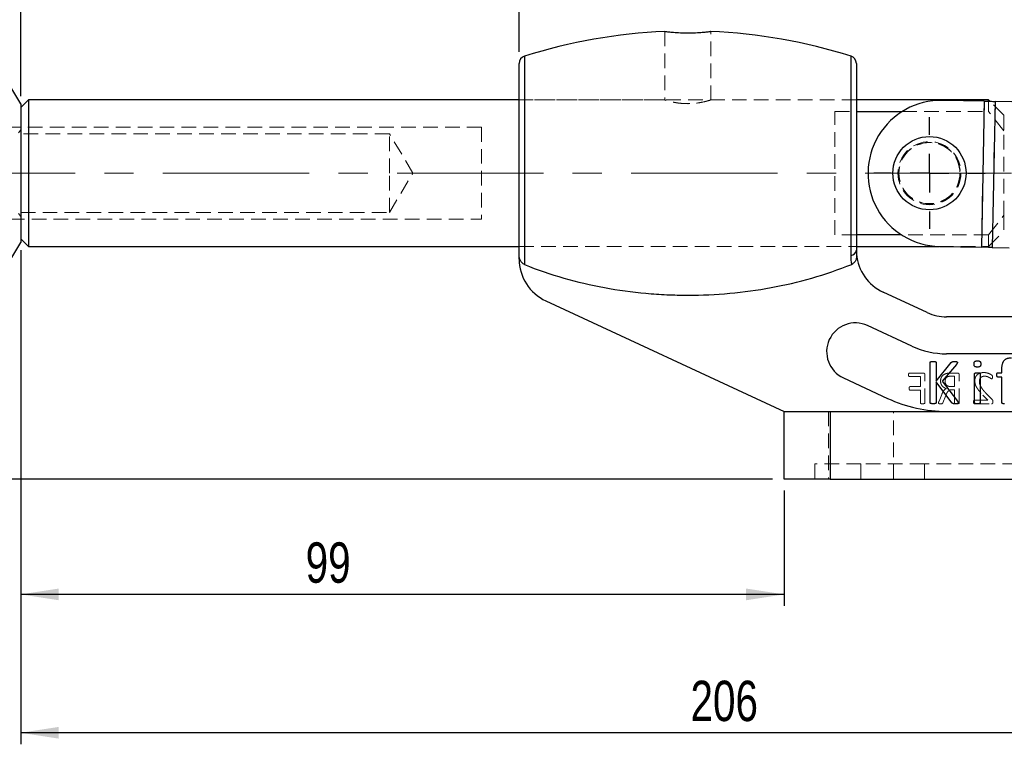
# Model space of a CAD drawing. Header units: millimetres. Extents: x 37 to 402, y 8 to 280.
# Tile 21 of 39: x 86 to 171, y 174 to 237. Entities that reach past the tile are written whole.
import ezdxf

# ---------------------------------------------------------------- set-up
doc = ezdxf.new("R2010")
doc.units = ezdxf.units.MM
doc.linetypes.add('CENTERX2', pattern=[20.32, 12.7, -2.54, 2.54, -2.54])
doc.linetypes.add('HIDDEN', pattern=[1.905, 1.27, -0.635])
doc.layers.add('FORMATO', color=179, linetype='Continuous')
doc.styles.add('SLDTEXTSTYLE0', font='TXT', dxfattribs={"width": 0.75})
doc.dimstyles.new('SLDDIMSTYLE0', dxfattribs={"dimtxt": 3.5, "dimasz": 3.302, "dimexe": 0, "dimexo": 0.0625, "dimgap": 0.875, "dimtad": 1, "dimdec": 0, "dimlfac": 1.5, "dimrnd": 1e-09, "dimzin": 12, "dimdsep": 46, "dimtxsty": 'SLDTEXTSTYLE0', "dimsah": 1, "dimcen": 0.09, "dimadec": 0, "dimazin": 3, "dimtfac": 1, "dimtofl": 0, "dimtmove": 0, "dimatfit": 3, "dimfxl": 0, "dimfrac": 2, "dimtolj": 1, "dimtzin": 12, "dimarcsym": 0})
doc.dimstyles.new('SLDDIMSTYLE1', dxfattribs={"dimtxt": 3.5, "dimasz": 3.302, "dimexe": 0, "dimexo": 0.0625, "dimgap": 0.875, "dimtad": 1, "dimdec": 0, "dimlfac": 1.5, "dimrnd": 1e-09, "dimzin": 12, "dimdsep": 46, "dimtxsty": 'SLDTEXTSTYLE0', "dimsah": 1, "dimcen": 0.09, "dimadec": 0, "dimazin": 3, "dimtfac": 1, "dimtdec": 0, "dimtofl": 0, "dimtmove": 0, "dimatfit": 3, "dimfxl": 0, "dimfrac": 2, "dimtolj": 1, "dimtzin": 12, "dimarcsym": 0})

# ---------------------------------------------------------------- blocks, each defined once
blk = doc.blocks.new('_D')
at = {"layer": 'FORMATO'}
for p, q in [((86.031, 217.251), (86.031, 174.401)), ((223.089, 214.162), (223.089, 174.401)), ((223.089, 175.401), (86.031, 175.401))]:
    blk.add_line(p, q, dxfattribs=at)
for points in [[(86.031, 175.401), (89.333, 174.893), (89.333, 175.909)], [(223.089, 175.401), (219.787, 175.909), (219.787, 174.893)]]:
    blk.add_solid(points, dxfattribs=at)
at = {"layer": 'FORMATO', "insert": (144.158, 179.913), "char_height": 3.5, "attachment_point": 1, "style": 'SLDTEXTSTYLE0'}
blk.add_mtext('206', dxfattribs=at)
blk = doc.blocks.new('_D_1')
at = {"layer": 'FORMATO'}
for p, q in [((124.531, 275.992), (237.355, 275.992)), ((236.355, 275.992), (236.355, 197.401)), ((206.622, 197.401), (237.355, 197.401))]:
    blk.add_line(p, q, dxfattribs=at)
for points in [[(236.355, 275.992), (235.847, 272.69), (236.863, 272.69)], [(236.355, 197.401), (236.863, 200.703), (235.847, 200.703)]]:
    blk.add_solid(points, dxfattribs=at)
at = {"layer": 'FORMATO', "insert": (231.844, 237.7), "char_height": 3.5, "attachment_point": 1, "rotation": 90, "style": 'SLDTEXTSTYLE0'}
blk.add_mtext('118', dxfattribs=at)
blk = doc.blocks.new('_D_2')
at = {"layer": 'FORMATO'}
for p, q in [((86.031, 217.251), (86.031, 186.401)), ((152.289, 196.401), (152.289, 186.401)), ((152.289, 187.401), (86.031, 187.401))]:
    blk.add_line(p, q, dxfattribs=at)
for points in [[(86.031, 187.401), (89.333, 186.893), (89.333, 187.909)], [(152.289, 187.401), (148.987, 187.909), (148.987, 186.893)]]:
    blk.add_solid(points, dxfattribs=at)
at = {"layer": 'FORMATO', "insert": (110.757, 191.913), "char_height": 3.5, "attachment_point": 1, "style": 'SLDTEXTSTYLE0'}
blk.add_mtext('99', dxfattribs=at)
blk = doc.blocks.new('_D_3')
at = {"layer": 'FORMATO'}
for p, q in [((83.698, 223.934), (56.759, 223.934)), ((57.759, 197.401), (57.759, 223.934)), ((151.289, 197.401), (56.759, 197.401))]:
    blk.add_line(p, q, dxfattribs=at)
for points in [[(57.759, 223.934), (57.251, 220.632), (58.267, 220.632)], [(57.759, 197.401), (58.267, 200.703), (57.251, 200.703)]]:
    blk.add_solid(points, dxfattribs=at)
at = {"layer": 'FORMATO', "insert": (53.248, 207.613), "char_height": 3.5, "attachment_point": 1, "rotation": 90, "style": 'SLDTEXTSTYLE0'}
blk.add_mtext('40', dxfattribs=at)
blk = doc.blocks.new('_D_4')
at = {"layer": 'FORMATO'}
for p, q in [((86.031, 230.618), (86.031, 243.308)), ((129.289, 234.448), (129.289, 243.308)), ((129.289, 242.308), (86.031, 242.308))]:
    blk.add_line(p, q, dxfattribs=at)
for points in [[(86.031, 242.308), (89.333, 241.8), (89.333, 242.816)], [(129.289, 242.308), (125.987, 242.816), (125.987, 241.8)]]:
    blk.add_solid(points, dxfattribs=at)
at = {"layer": 'FORMATO', "insert": (104.416, 246.82), "char_height": 3.5, "attachment_point": 1, "style": 'SLDTEXTSTYLE0'}
blk.add_mtext('65', dxfattribs=at)
blk = doc.blocks.new('SW_CENTERMARKSYMBOL_0')
at = {"layer": 'FORMATO', "color": 0}
for p, q in [((0, 3.333), (0, 4.842)), ((0, 0), (0, 1.667)), ((-3.333, 0), (-4.842, 0)), ((0, 0), (-1.667, 0)), ((0, 0), (0, -1.667)), ((0, 0), (1.667, 0)), ((3.333, 0), (4.842, 0)), ((0, -3.333), (0, -4.842))]:
    blk.add_line(p, q, dxfattribs=at)

msp = doc.modelspace()

# ---------------------------------------------------------------- linework, layer by layer
at = {"color": 7, "linetype": 'HIDDEN', "lineweight": 18}
for p, q in [((141.92201, 236.22312), (141.92201, 230.27746)), ((145.92202, 230.27909), (145.92202, 236.22361)), ((129.75462, 216.003), (129.75462, 234.08419)), ((158.08941, 234.08419), (158.08941, 216.79866)), ((158.55535, 230.2844), (129.28868, 230.2844)), ((141.94441, 230.2844), (129.28868, 230.2844)), ((143.76637, 229.9695), (144.10998, 229.97091)), ((158.55535, 230.2844), (145.90478, 230.2844)), ((169.40651, 217.51185), (169.65372, 230.1761)), ((170.03085, 229.27619), (170.03085, 230.16874)), ((171.36419, 228.95107), (170.14882, 230.16644)), ((170.34914, 217.49345), (170.59635, 230.1577)), ((156.69752, 229.27619), (158.55535, 229.27619)), ((156.69752, 218.59261), (156.69752, 229.27619)), ((162.52576, 229.27619), (170.03085, 229.27619)), ((171.36419, 227.59216), (170.03085, 229.27619)), ((171.36419, 228.95107), (171.36419, 227.59216)), ((126.03086, 227.9344), (79.36418, 227.9344)), ((86.03085, 227.68869), (85.8528, 227.4344)), ((118.03085, 227.3344), (86.03085, 227.3344)), ((118.03085, 223.9344), (118.03085, 227.3344)), ((120.07378, 223.9344), (118.03085, 227.3344)), ((126.03086, 227.9344), (126.03086, 219.9344)), ((171.36419, 220.27665), (171.36419, 227.59216)), ((118.03085, 220.5344), (118.03085, 223.9344)), ((118.03085, 220.5344), (120.07378, 223.9344)), ((86.03085, 220.5344), (118.03085, 220.5344)), ((79.36418, 219.9344), (126.03086, 219.9344)), ((85.8528, 220.4344), (86.03085, 220.18012)), ((170.03085, 218.59261), (171.36419, 220.27665)), ((171.36419, 220.27665), (171.36419, 218.91774)), ((170.03085, 217.5844), (171.36419, 218.91774)), ((158.55535, 218.59261), (156.69752, 218.59261)), ((170.03085, 218.59261), (162.46447, 218.59261)), ((170.03085, 217.5844), (170.03085, 218.59261)), ((129.28868, 217.5844), (158.55535, 217.5844)), ((129.28868, 217.5844), (158.55535, 217.5844)), ((165.70735, 217.5844), (170.03085, 217.5844)), ((163.15376, 206.28734), (164.10536, 206.28734)), ((164.36455, 206.60107), (163.15622, 206.60107)), ((164.10536, 206.28734), (164.10536, 205.4246)), ((164.49751, 203.99997), (164.49751, 206.45769)), ((167.33894, 206.60107), (166.77644, 206.60107)), ((166.80156, 206.32656), (167.07791, 206.32656)), ((167.07791, 206.32656), (167.07791, 205.4246)), ((167.47006, 203.99997), (167.47006, 206.45769)), ((164.10536, 205.4246), (163.20769, 205.4246)), ((163.20769, 205.11087), (164.10536, 205.11087)), ((164.10536, 205.11087), (164.10536, 204.00058)), ((167.07791, 205.4246), (166.75744, 205.4246)), ((166.84996, 205.15009), (167.07791, 205.15009)), ((167.07791, 205.15009), (167.07791, 204.00119)), ((165.967, 204.74384), (165.7268, 204.15254)), ((166.06626, 204.02019), (166.31197, 204.6556)), ((169.97202, 204.24813), (168.79862, 204.24813)), ((169.54249, 204.68318), (169.97202, 204.24813)), ((170.31884, 204.32656), (169.79004, 204.86578)), ((168.79617, 203.9344), (170.28452, 203.9344)), ((156.12202, 203.26774), (156.12202, 197.40107)), ((156.28868, 197.40107), (156.28868, 203.26774)), ((161.78868, 197.40107), (161.78868, 203.26774)), ((158.95535, 198.7344), (154.95535, 198.7344)), ((154.95535, 198.7344), (154.95535, 197.40107)), ((158.95535, 198.7344), (158.95535, 197.40107)), ((164.45535, 198.7344), (158.95535, 198.7344)), ((164.45535, 198.7344), (164.45535, 197.40107)), ((193.45535, 198.7344), (164.45535, 198.7344))]:
    msp.add_line(p, q, dxfattribs=at)
at = {"color": 7, "linetype": 'Continuous', "lineweight": 25}
for p, q in [((129.28868, 216.83467), (129.28868, 233.44846)), ((158.55535, 233.44846), (158.55535, 217.2456)), ((86.03085, 229.9344), (85.27273, 231.24751)), ((86.69752, 230.2844), (86.03085, 229.61774)), ((86.03085, 229.9344), (86.03085, 223.9344)), ((129.28868, 230.2844), (86.69752, 230.2844)), ((86.69752, 230.2844), (86.69752, 223.9344)), ((170.03085, 230.2844), (158.55535, 230.2844)), ((169.65372, 230.1761), (166.02094, 230.24701)), ((169.65372, 230.1761), (169.40651, 217.51185)), ((170.14882, 230.16644), (170.03085, 230.2844)), ((170.03085, 230.16874), (170.03085, 230.2844)), ((170.59635, 230.1577), (170.34914, 217.49345)), ((172.05419, 230.12924), (170.59635, 230.1577)), ((158.55535, 229.27619), (162.52576, 229.27619)), ((86.03085, 223.9344), (86.03085, 217.9344)), ((86.69752, 223.9344), (86.69752, 217.5844)), ((85.27273, 216.6213), (86.03085, 217.9344)), ((86.03085, 218.25107), (86.69752, 217.5844)), ((162.46447, 218.59261), (158.55535, 218.59261)), ((86.69752, 217.5844), (129.28868, 217.5844)), ((158.55535, 217.5844), (165.70735, 217.5844)), ((165.77372, 217.58276), (169.40651, 217.51185)), ((170.34914, 217.49345), (171.80698, 217.46499)), ((129.28868, 216.48856), (129.28868, 216.83467)), ((131.60578, 212.85981), (152.28868, 203.26774)), ((164.70598, 211.83898), (160.87245, 213.61685)), ((195.85963, 211.46774), (166.38888, 211.46774)), ((163.35966, 208.93598), (159.52613, 210.71385)), ((195.85963, 208.26774), (166.38888, 208.26774)), ((164.94535, 204.02455), (164.94535, 207.51092)), ((165.48457, 207.51092), (165.48457, 205.89664)), ((165.48457, 205.89664), (166.78711, 207.51092)), ((167.23365, 207.33736), (166.01368, 205.89664)), ((171.17869, 206.63048), (171.17869, 206.8984)), ((157.42251, 206.17791), (161.25603, 204.40004)), ((168.81692, 204.02118), (168.81692, 206.5437)), ((169.30222, 206.5437), (169.30222, 204.02118)), ((170.8341, 206.63048), (171.17869, 206.63048)), ((171.17869, 206.25303), (170.8341, 206.25303)), ((171.17869, 204.02203), (171.17869, 206.25303)), ((166.83851, 204.02455), (165.48457, 205.84104)), ((165.48457, 205.84104), (165.48457, 204.02455)), ((166.01368, 205.89664), (167.32717, 204.17284)), ((152.28868, 197.40107), (152.28868, 203.26774)), ((152.28868, 203.26774), (156.28868, 203.26774)), ((156.28868, 203.26774), (156.28868, 197.40107)), ((156.28868, 203.26774), (201.62202, 203.26774)), ((156.28868, 197.40107), (152.28868, 197.40107)), ((156.28868, 197.40107), (201.62202, 197.40107))]:
    msp.add_line(p, q, dxfattribs=at)
at = {"color": 8, "linetype": 'Continuous', "lineweight": 25}
for p, q in [((129.75462, 234.08419), (129.75462, 216.003)), ((158.08941, 216.79866), (158.08941, 234.08419))]:
    msp.add_line(p, q, dxfattribs=at)
at = {"color": 7, "linetype": 'Continuous', "lineweight": 25, "flags": 128}
for points in [[(169.65372, 230.1761), (169.78438, 230.17355), (169.91379, 230.17102), (170.04069, 230.16855), (170.16387, 230.16614), (170.28213, 230.16383), (170.39434, 230.16164), (170.49942, 230.15959), (170.59635, 230.1577)], [(170.34914, 217.49345), (170.25221, 217.49534), (170.14713, 217.49739), (170.03492, 217.49958), (169.91666, 217.50189), (169.79348, 217.50429), (169.66658, 217.50677), (169.53717, 217.50929), (169.40651, 217.51185)]]:
    msp.add_lwpolyline(points, dxfattribs=at)
at = {"color": 7, "linetype": 'Continuous', "lineweight": 25}
msp.add_circle((164.89752, 223.9344), 3.175, dxfattribs=at)
at = {"color": 7, "linetype": 'HIDDEN', "lineweight": 18}
for radius in [2.73333, 2.66667, 2.64583]:
    msp.add_circle((164.89752, 223.9344), radius, dxfattribs=at)
at = {"color": 7, "linetype": 'Continuous', "lineweight": 25}
for centre, radius, start, end in [((143.92202, 189.21512), 47.05262, 92.4146271, 107.5234976), ((143.92202, 189.21512), 47.05262, 72.4765024, 87.5810724), ((129.95535, 233.44846), 0.66667, 107.5234976, 180), ((157.88868, 233.44846), 0.66667, 0, 72.4765024), ((165.89733, 223.91489), 6.33333, 88.8817071, 268.8817071), ((158.03794, 217.31866), 0.52254, 275.6534625, 351.9632331), ((133.28868, 216.48856), 4, 180, 245.1196331), ((162.55535, 217.2456), 4, 184.9606158, 245.1196331), ((166.38888, 215.46774), 4, 245.1196331, 270), ((158.47432, 208.44588), 2.5, 65.1196331, 245.1196331), ((166.38888, 215.46774), 7.2, 245.1196331, 270), ((166.38888, 215.46774), 12.2, 245.1196331, 270)]:
    msp.add_arc(centre, radius, start, end, dxfattribs=at)
at = {"color": 7, "linetype": 'HIDDEN', "lineweight": 18}
msp.add_arc((158.03794, 217.31866), 0.52254, 275.6534625, 351.9632331, dxfattribs=at)
at = {"color": 7, "linetype": 'Continuous', "lineweight": 25}
for points, knots in [([(141.93995, 236.22309), (141.93431, 236.22375), (141.90036, 236.22777), (142.0582, 236.2087), (142.40926, 236.17173), (142.95037, 236.12938), (143.59695, 236.10306), (144.28052, 236.10383), (144.92001, 236.13106), (145.45447, 236.17359), (145.79727, 236.21003), (145.94827, 236.22831), (145.91264, 236.2241), (145.90816, 236.22358)], [0, 0, 0, 0, 0.021236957, 0.127774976, 0.234465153, 0.341837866, 0.4493725, 0.556280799, 0.662753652, 0.769660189, 0.877191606, 0.984568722, 1, 1, 1, 1]), ([(129.75462, 216.003), (129.59682, 216.06677), (129.47622, 216.19802), (129.32371, 216.49723), (129.28868, 216.66554), (129.28868, 216.83467)], [0, 0, 0, 0, 0.5, 0.5, 1, 1, 1, 1]), ([(158.57033, 216.89972), (158.57785, 216.81313), (158.57624, 216.72706), (158.55272, 216.55612), (158.53052, 216.47136), (158.46284, 216.31303), (158.41646, 216.23785), (158.2992, 216.11118), (158.22772, 216.05914), (158.14663, 216.02619)], [0, 0, 0, 0, 0.25, 0.25, 0.5, 0.5, 0.75, 0.75, 1, 1, 1, 1]), ([(129.75462, 216.003), (130.87415, 215.55064), (132.01303, 215.16357), (134.32427, 214.50257), (135.49674, 214.22894), (137.87375, 213.79004), (139.08118, 213.62489), (140.89307, 213.46069), (141.49799, 213.4197), (142.40677, 213.37871), (142.70993, 213.36846), (143.16502, 213.35821), (143.31678, 213.35565), (143.62041, 213.35224), (143.77148, 213.35139), (146.36835, 213.35153), (148.77748, 213.57026), (152.33858, 214.2271), (153.51677, 214.50135), (155.85384, 215.17047), (157.01578, 215.5667), (158.14663, 216.02619)], [0, 0, 0, 0, 0.125, 0.125, 0.25, 0.25, 0.375, 0.375, 0.4375, 0.4375, 0.46875, 0.46875, 0.484375, 0.484375, 0.5, 0.5, 0.75, 0.75, 0.875, 0.875, 1, 1, 1, 1]), ([(168.763, 207.38286), (168.76374, 207.40706), (168.76509, 207.45161), (168.77642, 207.51275), (168.79585, 207.56202), (168.82574, 207.60011), (168.86766, 207.62627), (168.92119, 207.64283), (168.98723, 207.65386), (169.03564, 207.65459), (169.0621, 207.65499)], [0, 0, 0, 0, 0.15232317, 0.2802837, 0.38964167, 0.48270415, 0.57981113, 0.69555824, 0.8336375, 1, 1, 1, 1]), ([(169.0621, 207.65499), (169.08827, 207.65458), (169.13611, 207.65384), (169.20139, 207.64292), (169.25377, 207.6261), (169.29518, 207.60105), (169.32374, 207.56364), (169.34406, 207.5161), (169.35365, 207.45567), (169.35526, 207.4118), (169.35614, 207.38791)], [0, 0, 0, 0, 0.16747638, 0.30619834, 0.42226843, 0.51858642, 0.61074827, 0.71871274, 0.84680722, 1, 1, 1, 1]), ([(171.17869, 206.8984), (171.17934, 206.94195), (171.18061, 207.02607), (171.19003, 207.14757), (171.20455, 207.25972), (171.22637, 207.36233), (171.25492, 207.45578), (171.29029, 207.54011), (171.33147, 207.61647), (171.38086, 207.68305), (171.4359, 207.74241), (171.49877, 207.79201), (171.56788, 207.83378), (171.64348, 207.86752), (171.726, 207.89374), (171.81554, 207.91188), (171.91196, 207.92301), (171.97849, 207.92406), (172.01279, 207.9246)], [0, 0, 0, 0, 0.08570078, 0.16552495, 0.23970746, 0.30811365, 0.37175139, 0.43170095, 0.48785621, 0.542026, 0.59442123, 0.64673184, 0.69905705, 0.75298945, 0.80927513, 0.86911247, 0.93253141, 1, 1, 1, 1]), ([(164.94535, 207.51092), (164.94606, 207.51803), (164.94744, 207.53205), (164.95725, 207.55223), (164.97651, 207.56781), (165.00481, 207.57825), (165.04189, 207.58712), (165.0898, 207.59436), (165.14853, 207.60068), (165.19163, 207.60093), (165.21496, 207.60107)], [0, 0, 0, 0, 0.06905503, 0.13614289, 0.21158208, 0.30326861, 0.42697252, 0.58167306, 0.77355099, 1, 1, 1, 1]), ([(165.21496, 207.60107), (165.23886, 207.60098), (165.28226, 207.60081), (165.34121, 207.59423), (165.38869, 207.58736), (165.42548, 207.5778), (165.45407, 207.56834), (165.47267, 207.5519), (165.48251, 207.53208), (165.48388, 207.51804), (165.48457, 207.51092)], [0, 0, 0, 0, 0.23177102, 0.42082793, 0.57544077, 0.69643179, 0.79058611, 0.86393428, 0.93098412, 1, 1, 1, 1]), ([(166.78711, 207.51092), (166.79299, 207.51905), (166.80436, 207.53478), (166.82662, 207.554), (166.8525, 207.56953), (166.8837, 207.58106), (166.92034, 207.59055), (166.96506, 207.59582), (167.01984, 207.6003), (167.06036, 207.6008), (167.08284, 207.60107)], [0, 0, 0, 0, 0.0930697, 0.1801088, 0.27154947, 0.37250569, 0.48851204, 0.62305829, 0.79084207, 1, 1, 1, 1]), ([(167.08284, 207.60107), (167.10534, 207.60102), (167.14539, 207.60092), (167.199, 207.59427), (167.24101, 207.58752), (167.27304, 207.57736), (167.29709, 207.56555), (167.31187, 207.54885), (167.31984, 207.53042), (167.32079, 207.51745), (167.32127, 207.51092)], [0, 0, 0, 0, 0.24093166, 0.42878133, 0.57877368, 0.69588198, 0.7888733, 0.86138068, 0.93016722, 1, 1, 1, 1]), ([(167.32127, 207.51092), (167.32053, 207.4987), (167.31896, 207.47318), (167.30211, 207.43383), (167.27341, 207.38824), (167.24837, 207.35619), (167.23365, 207.33736)], [0, 0, 0, 0, 0.18410024, 0.38470193, 0.63851649, 1, 1, 1, 1]), ([(169.05704, 207.11578), (169.03086, 207.11615), (168.98299, 207.11682), (168.91794, 207.12816), (168.86524, 207.14367), (168.82373, 207.16897), (168.79547, 207.20686), (168.77637, 207.25496), (168.76507, 207.31495), (168.76373, 207.35893), (168.763, 207.38286)], [0, 0, 0, 0, 0.16739731, 0.30605378, 0.42149622, 0.51776873, 0.61129806, 0.71850501, 0.84687955, 1, 1, 1, 1]), ([(169.35614, 207.38791), (169.3554, 207.3637), (169.35405, 207.31916), (169.34273, 207.25802), (169.32329, 207.20874), (169.2934, 207.17066), (169.25149, 207.1445), (169.19795, 207.12794), (169.13191, 207.11691), (169.0835, 207.11618), (169.05704, 207.11578)], [0, 0, 0, 0, 0.15232317, 0.2802837, 0.38964167, 0.48270415, 0.57981113, 0.69555824, 0.8336375, 1, 1, 1, 1]), ([(168.81692, 206.5437), (168.81745, 206.54994), (168.81851, 206.56259), (168.82627, 206.58108), (168.84215, 206.59744), (168.86707, 206.60944), (168.90029, 206.61939), (168.94341, 206.62548), (168.99686, 206.62959), (169.03625, 206.63017), (169.05789, 206.63048)], [0, 0, 0, 0, 0.066629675, 0.135191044, 0.20948859, 0.304809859, 0.427257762, 0.57920865, 0.768856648, 1, 1, 1, 1]), ([(169.05789, 206.63048), (169.08037, 206.6302), (169.12061, 206.62969), (169.17486, 206.62539), (169.21756, 206.61971), (169.25, 206.60914), (169.27463, 206.59725), (169.29083, 206.58094), (169.301, 206.56301), (169.30182, 206.55), (169.30222, 206.5437)], [0, 0, 0, 0, 0.23824969, 0.42640249, 0.5771554, 0.69296008, 0.78752984, 0.86331674, 0.93389564, 1, 1, 1, 1]), ([(170.74732, 206.44007), (170.74782, 206.45607), (170.74875, 206.48558), (170.75084, 206.52646), (170.75908, 206.55956), (170.76776, 206.5867), (170.78001, 206.6072), (170.79563, 206.62129), (170.81403, 206.62915), (170.82728, 206.63003), (170.8341, 206.63048)], [0, 0, 0, 0, 0.20655317, 0.38098825, 0.52593921, 0.64506436, 0.74756017, 0.82966551, 0.91240733, 1, 1, 1, 1]), ([(170.8341, 206.25303), (170.82726, 206.25342), (170.81385, 206.25417), (170.7955, 206.26316), (170.78053, 206.27786), (170.7675, 206.29773), (170.75902, 206.32448), (170.75221, 206.35721), (170.74836, 206.39646), (170.74768, 206.4249), (170.74732, 206.44007)], [0, 0, 0, 0, 0.08915815, 0.1748978, 0.26095384, 0.36217441, 0.48342859, 0.62657609, 0.80080679, 1, 1, 1, 1]), ([(165.21496, 203.9344), (165.19165, 203.93473), (165.14862, 203.93533), (165.0896, 203.93948), (165.04217, 203.9491), (165.00448, 203.95588), (164.97639, 203.96774), (164.95714, 203.98414), (164.94784, 204.00438), (164.94616, 204.01803), (164.94535, 204.02455)], [0, 0, 0, 0, 0.22655499, 0.41827042, 0.57349974, 0.69662819, 0.78944703, 0.86672518, 0.93629585, 1, 1, 1, 1]), ([(165.48457, 204.02455), (165.48378, 204.01802), (165.48211, 204.00435), (165.47276, 203.98447), (165.45421, 203.9672), (165.4258, 203.95633), (165.38841, 203.94885), (165.34142, 203.93961), (165.28216, 203.93522), (165.23884, 203.93469), (165.21496, 203.9344)], [0, 0, 0, 0, 0.06366785, 0.13319886, 0.20843288, 0.30369096, 0.42409133, 0.57923217, 0.76812122, 1, 1, 1, 1]), ([(167.14519, 203.9344), (167.11513, 203.93499), (167.06084, 203.93604), (166.98798, 203.94085), (166.93146, 203.95135), (166.88949, 203.97027), (166.86095, 203.9966), (166.84587, 204.01539), (166.83851, 204.02455)], [0, 0, 0, 0, 0.26989391, 0.48744989, 0.65509811, 0.78366388, 0.89443265, 1, 1, 1, 1]), ([(167.39542, 204.02961), (167.39493, 204.02252), (167.39396, 204.00848), (167.38611, 203.98824), (167.37074, 203.96962), (167.34447, 203.95827), (167.3106, 203.94808), (167.26654, 203.93984), (167.21017, 203.93507), (167.16851, 203.93464), (167.14519, 203.9344)], [0, 0, 0, 0, 0.071770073, 0.142168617, 0.216987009, 0.310050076, 0.426357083, 0.57729132, 0.763351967, 1, 1, 1, 1]), ([(167.32717, 204.17284), (167.33446, 204.1616), (167.3475, 204.14147), (167.36542, 204.11425), (167.37653, 204.09178), (167.38682, 204.07124), (167.39328, 204.05109), (167.39477, 204.0361), (167.39542, 204.02961)], [0, 0, 0, 0, 0.25051133, 0.44866232, 0.60836496, 0.71876072, 0.87820418, 1, 1, 1, 1]), ([(169.05789, 203.9344), (169.03627, 203.93491), (168.99695, 203.93584), (168.94321, 203.9378), (168.90059, 203.94614), (168.86686, 203.9543), (168.84253, 203.96674), (168.82604, 203.98215), (168.81832, 204.00117), (168.8174, 204.01439), (168.81692, 204.02118)], [0, 0, 0, 0, 0.230397, 0.41921954, 0.57118106, 0.69238765, 0.78740114, 0.8593135, 0.92765349, 1, 1, 1, 1]), ([(169.30222, 204.02118), (169.30189, 204.01432), (169.30124, 204.00074), (169.29109, 203.98227), (169.27425, 203.96694), (169.25022, 203.9546), (169.21725, 203.94581), (169.17506, 203.93789), (169.12052, 203.93577), (169.08034, 203.93489), (169.05789, 203.9344)], [0, 0, 0, 0, 0.07177663, 0.14212812, 0.2156024, 0.30986745, 0.42441828, 0.5751828, 0.76251795, 1, 1, 1, 1]), ([(171.42134, 203.9344), (171.40001, 203.93493), (171.36097, 203.93589), (171.30775, 203.93769), (171.26551, 203.94629), (171.23187, 203.95414), (171.20763, 203.96733), (171.18957, 203.98172), (171.18082, 204.00134), (171.17942, 204.01494), (171.17869, 204.02203)], [0, 0, 0, 0, 0.22671974, 0.41497173, 0.56354008, 0.68438043, 0.77910682, 0.85513631, 0.9244987, 1, 1, 1, 1])]:
    msp.add_open_spline(points, degree=3, knots=knots, dxfattribs=at)
at = {"color": 7, "linetype": 'HIDDEN', "lineweight": 18}
for points, knots in [([(142.37267, 236.17765), (142.33977, 236.18056), (142.2359, 236.18973), (142.18459, 236.19583), (142.14953, 236.2)], [0, 0, 0, 0, 0.31676265, 1, 1, 1, 1]), ([(143.92202, 229.96122), (143.70353, 229.96836), (143.26682, 229.98263), (142.6796, 230.08177), (142.22558, 230.19155), (141.95311, 230.2745), (141.94694, 230.27657), (141.94441, 230.27742)], [0, 0, 0, 0, 0.2074979, 0.41473879, 0.62855937, 0.84719998, 1, 1, 1, 1]), ([(145.90478, 230.27904), (145.89844, 230.27697), (145.88423, 230.27234), (145.61423, 230.19079), (145.16603, 230.08187), (144.57493, 229.98191), (144.13347, 229.96792), (143.92202, 229.96122)], [0, 0, 0, 0, 0.16484718, 0.36922296, 0.58065425, 0.79914145, 1, 1, 1, 1]), ([(163.15622, 206.60107), (163.15121, 206.60083), (163.14112, 206.60034), (163.12724, 206.59248), (163.11351, 206.5815), (163.10398, 206.56318), (163.09395, 206.54109), (163.08949, 206.51234), (163.08646, 206.47881), (163.086, 206.45464), (163.08575, 206.44176)], [0, 0, 0, 0, 0.07719276, 0.15569397, 0.24396727, 0.34851113, 0.47298072, 0.62257455, 0.79883244, 1, 1, 1, 1]), ([(163.08575, 206.44176), (163.086, 206.42908), (163.08648, 206.40554), (163.08935, 206.37293), (163.09434, 206.34552), (163.10294, 206.32381), (163.11338, 206.3071), (163.12575, 206.29574), (163.13949, 206.289), (163.149, 206.2879), (163.15376, 206.28734)], [0, 0, 0, 0, 0.20509845, 0.38111146, 0.52960166, 0.65423719, 0.75694619, 0.84591016, 0.92281319, 1, 1, 1, 1]), ([(164.49751, 206.45769), (164.49714, 206.46998), (164.49645, 206.49304), (164.48885, 206.52481), (164.47496, 206.55061), (164.45021, 206.57553), (164.41282, 206.59598), (164.38031, 206.59941), (164.36455, 206.60107)], [0, 0, 0, 0, 0.16678551, 0.31276236, 0.43937964, 0.5590309, 0.78614469, 1, 1, 1, 1]), ([(166.49028, 206.58514), (166.46553, 206.58024), (166.41697, 206.57062), (166.34649, 206.55308), (166.28129, 206.52882), (166.21967, 206.5033), (166.16341, 206.47201), (166.11073, 206.43894), (166.06409, 206.40022), (166.02139, 206.35876), (165.98448, 206.31297), (165.95021, 206.26535), (165.92419, 206.21267), (165.90074, 206.15816), (165.88411, 206.09998), (165.87084, 206.03928), (165.86364, 205.97543), (165.8627, 205.93197), (165.86222, 205.90989)], [0, 0, 0, 0, 0.07444513, 0.14605417, 0.21390158, 0.27948808, 0.34257774, 0.40357854, 0.46267496, 0.52104511, 0.57882766, 0.63598802, 0.69365737, 0.75173134, 0.81082776, 0.87180475, 0.9348829, 1, 1, 1, 1]), ([(166.25438, 205.87742), (166.25526, 205.90278), (166.25696, 205.95154), (166.26825, 206.02207), (166.28944, 206.08579), (166.31738, 206.14426), (166.35613, 206.19549), (166.40584, 206.2392), (166.46662, 206.27501), (166.51242, 206.29119), (166.53624, 206.2996)], [0, 0, 0, 0, 0.138354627, 0.266002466, 0.38789145, 0.503472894, 0.617991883, 0.735574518, 0.862432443, 1, 1, 1, 1]), ([(166.77644, 206.60107), (166.74599, 206.60102), (166.69058, 206.60092), (166.61402, 206.59589), (166.54905, 206.59116), (166.50907, 206.58706), (166.49028, 206.58514)], [0, 0, 0, 0, 0.31843164, 0.57956619, 0.80246373, 1, 1, 1, 1]), ([(166.53624, 206.2996), (166.55311, 206.30428), (166.58847, 206.31409), (166.63577, 206.32014), (166.67798, 206.32288), (166.71491, 206.32597), (166.75663, 206.3258), (166.78604, 206.3263), (166.80156, 206.32656)], [0, 0, 0, 0, 0.19599816, 0.41097172, 0.53264892, 0.67031096, 0.82599922, 1, 1, 1, 1]), ([(167.47006, 206.45769), (167.46971, 206.47), (167.46906, 206.49308), (167.46122, 206.52461), (167.44822, 206.55077), (167.42339, 206.57532), (167.38668, 206.59601), (167.35452, 206.59942), (167.33894, 206.60107)], [0, 0, 0, 0, 0.16787356, 0.31480272, 0.44092436, 0.56135618, 0.78750078, 1, 1, 1, 1]), ([(169.62153, 206.64029), (169.58965, 206.63949), (169.52757, 206.63795), (169.43747, 206.62851), (169.3536, 206.61127), (169.27598, 206.58749), (169.20514, 206.55719), (169.13965, 206.52315), (169.08167, 206.48223), (169.02884, 206.43753), (168.98332, 206.3876), (168.9424, 206.33472), (168.90993, 206.27663), (168.88203, 206.21591), (168.86042, 206.15208), (168.84621, 206.08562), (168.83643, 206.01741), (168.83533, 205.9712), (168.83477, 205.94788)], [0, 0, 0, 0, 0.08092196, 0.15756902, 0.2295428, 0.2979116, 0.36318426, 0.42486758, 0.48482806, 0.54290608, 0.60012655, 0.65600476, 0.71219705, 0.76856597, 0.82544498, 0.88279209, 0.94085161, 1, 1, 1, 1]), ([(168.83477, 205.94788), (168.83577, 205.90555), (168.83777, 205.8207), (168.85303, 205.71471), (168.87215, 205.62896), (168.89338, 205.5618), (168.92083, 205.49209), (168.95595, 205.42001), (168.99683, 205.34405), (169.04733, 205.26511), (169.10457, 205.18109), (169.17156, 205.09302), (169.24806, 204.99949), (169.33526, 204.89933), (169.43465, 204.79311), (169.50557, 204.72081), (169.54249, 204.68318)], [0, 0, 0, 0, 0.08507941, 0.17050198, 0.21472941, 0.2616143, 0.31194042, 0.36520293, 0.42271664, 0.48526368, 0.55348779, 0.62707198, 0.70762124, 0.79638913, 0.89401055, 1, 1, 1, 1]), ([(169.22693, 205.89029), (169.22823, 205.91905), (169.23081, 205.97608), (169.25479, 206.05786), (169.29011, 206.13355), (169.33302, 206.18792), (169.37323, 206.22562), (169.40674, 206.25135), (169.44417, 206.27371), (169.48507, 206.2925), (169.52933, 206.3079), (169.57693, 206.31911), (169.62772, 206.32486), (169.66258, 206.32599), (169.68036, 206.32656)], [0, 0, 0, 0, 0.12181493, 0.24149493, 0.35897884, 0.47447562, 0.53274065, 0.59273431, 0.65339449, 0.71739466, 0.78346912, 0.85202223, 0.92449761, 1, 1, 1, 1]), ([(170.36418, 206.25364), (170.36399, 206.26365), (170.36365, 206.28203), (170.36292, 206.30768), (170.35965, 206.32935), (170.35559, 206.34838), (170.34904, 206.36499), (170.34161, 206.38208), (170.32708, 206.39932), (170.31045, 206.41549), (170.2914, 206.43058), (170.27153, 206.44451), (170.24787, 206.46134), (170.20721, 206.48588), (170.1469, 206.51936), (170.06151, 206.55498), (169.96415, 206.58824), (169.85689, 206.61645), (169.74181, 206.63739), (169.66207, 206.63931), (169.62153, 206.64029)], [0, 0, 0, 0, 0.0328592, 0.0603806, 0.08408481, 0.10473878, 0.1240428, 0.14263512, 0.16556826, 0.19733544, 0.21880052, 0.24522194, 0.27702448, 0.31405164, 0.4010561, 0.50317697, 0.61724522, 0.73856077, 0.86708045, 1, 1, 1, 1]), ([(169.68036, 206.32656), (169.70141, 206.32606), (169.74261, 206.32508), (169.80289, 206.3183), (169.86003, 206.307), (169.92934, 206.28463), (170.008, 206.25326), (170.09169, 206.21153), (170.16291, 206.17018), (170.21292, 206.13563), (170.24733, 206.11281), (170.26811, 206.10076), (170.28609, 206.09332), (170.29735, 206.09189), (170.30229, 206.09127)], [0, 0, 0, 0, 0.0934864, 0.18292578, 0.26901453, 0.35163177, 0.5059015, 0.64461762, 0.76656801, 0.87120992, 0.91447825, 0.94980281, 0.97793292, 1, 1, 1, 1]), ([(170.30229, 206.09127), (170.30704, 206.09184), (170.31652, 206.09298), (170.33013, 206.0992), (170.34099, 206.11144), (170.34934, 206.12859), (170.35592, 206.15117), (170.36057, 206.17975), (170.36347, 206.21457), (170.36393, 206.23995), (170.36418, 206.25364)], [0, 0, 0, 0, 0.07521997, 0.15016339, 0.22993808, 0.3279335, 0.44922205, 0.59966199, 0.78402519, 1, 1, 1, 1]), ([(163.20769, 205.4246), (163.2029, 205.42432), (163.19332, 205.42375), (163.18008, 205.41669), (163.16705, 205.40687), (163.15707, 205.39067), (163.14799, 205.36983), (163.14325, 205.34225), (163.14033, 205.30805), (163.13991, 205.28286), (163.13967, 205.26896)], [0, 0, 0, 0, 0.07572256, 0.15165595, 0.23527131, 0.33396906, 0.45099597, 0.5976139, 0.77790907, 1, 1, 1, 1]), ([(163.13967, 205.26896), (163.13993, 205.25609), (163.14042, 205.23214), (163.14321, 205.19911), (163.14829, 205.17152), (163.15679, 205.14974), (163.16765, 205.13299), (163.17961, 205.12074), (163.1931, 205.11229), (163.20288, 205.11134), (163.20769, 205.11087)], [0, 0, 0, 0, 0.20548202, 0.38227379, 0.52868269, 0.65157128, 0.75284067, 0.84504675, 0.92389507, 1, 1, 1, 1]), ([(165.86222, 205.90989), (165.86278, 205.88843), (165.86387, 205.84666), (165.86977, 205.78553), (165.88078, 205.72792), (165.89636, 205.67374), (165.91497, 205.62262), (165.93881, 205.57514), (165.96559, 205.53028), (166.0067, 205.47452), (166.06761, 205.41155), (166.15313, 205.34683), (166.25081, 205.29295), (166.32124, 205.26493), (166.35732, 205.25058)], [0, 0, 0, 0, 0.07250777, 0.14117032, 0.20721351, 0.2703408, 0.33147936, 0.39073128, 0.44954765, 0.50779046, 0.62443335, 0.74409083, 0.86888875, 1, 1, 1, 1]), ([(166.35732, 205.25058), (166.33587, 205.24046), (166.29334, 205.2204), (166.23655, 205.17759), (166.18359, 205.12816), (166.13544, 205.06914), (166.08953, 205.00188), (166.04805, 204.92433), (166.00568, 204.83814), (165.98031, 204.77628), (165.967, 204.74384)], [0, 0, 0, 0, 0.10808488, 0.21428042, 0.32319583, 0.43848372, 0.56141387, 0.69463928, 0.83986516, 1, 1, 1, 1]), ([(166.75744, 205.4246), (166.73658, 205.42481), (166.69618, 205.42522), (166.63804, 205.43236), (166.58406, 205.44256), (166.53427, 205.45708), (166.48892, 205.47631), (166.44726, 205.49836), (166.40985, 205.52431), (166.37594, 205.55302), (166.34623, 205.58507), (166.32126, 205.62036), (166.29936, 205.6576), (166.27749, 205.71193), (166.25828, 205.78528), (166.2557, 205.84623), (166.25438, 205.87742)], [0, 0, 0, 0, 0.08142735, 0.15774026, 0.22847591, 0.29588838, 0.35990963, 0.42060199, 0.47969971, 0.5374294, 0.59389898, 0.64992707, 0.70604601, 0.76221031, 0.87833233, 1, 1, 1, 1]), ([(166.31197, 204.6556), (166.32618, 204.69046), (166.35358, 204.75773), (166.39811, 204.85294), (166.44523, 204.93917), (166.49408, 205.00035), (166.53687, 205.04283), (166.57177, 205.07046), (166.60982, 205.09382), (166.65018, 205.11432), (166.69438, 205.13037), (166.74242, 205.14204), (166.79484, 205.14863), (166.83116, 205.14959), (166.84997, 205.15009)], [0, 0, 0, 0, 0.14294361, 0.2758776, 0.39925452, 0.51521888, 0.57173146, 0.62807868, 0.68384058, 0.74109399, 0.79975999, 0.86204936, 0.92855031, 1, 1, 1, 1]), ([(169.79004, 204.86578), (169.7606, 204.8962), (169.70411, 204.95459), (169.62636, 205.04211), (169.55676, 205.12366), (169.49687, 205.20168), (169.44469, 205.2755), (169.39843, 205.34542), (169.35849, 205.41194), (169.32509, 205.47564), (169.2974, 205.53617), (169.27531, 205.59395), (169.25787, 205.64853), (169.2419, 205.71623), (169.23036, 205.79654), (169.22804, 205.85982), (169.22693, 205.89029)], [0, 0, 0, 0, 0.10586018, 0.20317244, 0.29270934, 0.37393395, 0.44905025, 0.51875423, 0.58358034, 0.64298558, 0.69853443, 0.74995107, 0.79760959, 0.84171674, 0.92378026, 1, 1, 1, 1]), ([(168.79862, 204.24813), (168.79302, 204.24764), (168.78156, 204.24664), (168.76527, 204.23863), (168.7503, 204.22623), (168.73822, 204.20848), (168.72817, 204.1866), (168.72195, 204.15976), (168.71749, 204.12838), (168.71725, 204.10579), (168.71712, 204.09372)], [0, 0, 0, 0, 0.0866605, 0.17757853, 0.27676854, 0.38601791, 0.50820367, 0.64912481, 0.81256769, 1, 1, 1, 1]), ([(170.4034, 204.09433), (170.40335, 204.10761), (170.40326, 204.13236), (170.40083, 204.16738), (170.39651, 204.1982), (170.38765, 204.22571), (170.37449, 204.25024), (170.36059, 204.27565), (170.34152, 204.30107), (170.32673, 204.31769), (170.31884, 204.32656)], [0, 0, 0, 0, 0.15596415, 0.29065967, 0.41214366, 0.5206379, 0.6279318, 0.73863187, 0.86051793, 1, 1, 1, 1]), ([(164.10536, 204.00058), (164.10594, 203.99583), (164.10715, 203.9859), (164.11393, 203.9714), (164.12757, 203.95896), (164.14791, 203.95012), (164.17495, 203.94513), (164.20841, 203.93807), (164.25155, 203.93497), (164.28346, 203.93461), (164.30144, 203.9344)], [0, 0, 0, 0, 0.063590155, 0.133036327, 0.208178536, 0.30444452, 0.424697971, 0.574289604, 0.76023464, 1, 1, 1, 1]), ([(164.30144, 203.9344), (164.31839, 203.93464), (164.34968, 203.93508), (164.39263, 203.93806), (164.42706, 203.94518), (164.45471, 203.9498), (164.47483, 203.95934), (164.48873, 203.97107), (164.49582, 203.98545), (164.49696, 203.99521), (164.49751, 203.99997)], [0, 0, 0, 0, 0.22684884, 0.41881294, 0.5742436, 0.69753174, 0.79162852, 0.8690069, 0.93621322, 1, 1, 1, 1]), ([(165.7268, 204.15254), (165.72257, 204.14108), (165.7147, 204.11981), (165.70327, 204.09116), (165.69618, 204.06736), (165.68907, 204.04488), (165.68281, 204.0234), (165.68186, 204.00735), (165.68146, 204.00058)], [0, 0, 0, 0, 0.23022881, 0.42756779, 0.58096782, 0.69785467, 0.87244386, 1, 1, 1, 1]), ([(165.68146, 204.00058), (165.6816, 203.99545), (165.68188, 203.98552), (165.68676, 203.97111), (165.69815, 203.95896), (165.71615, 203.94916), (165.74213, 203.94353), (165.77578, 203.93755), (165.81992, 203.93515), (165.85283, 203.93467), (165.87141, 203.9344)], [0, 0, 0, 0, 0.06904935, 0.13349959, 0.19980489, 0.2885922, 0.40546452, 0.55618686, 0.74940032, 1, 1, 1, 1]), ([(165.87141, 203.9344), (165.88775, 203.93466), (165.91721, 203.93512), (165.957, 203.93776), (165.98848, 203.94313), (166.01338, 203.95084), (166.03287, 203.96221), (166.04779, 203.97766), (166.05794, 203.99779), (166.06336, 204.01237), (166.06626, 204.02019)], [0, 0, 0, 0, 0.210277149, 0.378958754, 0.512452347, 0.620473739, 0.712403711, 0.799750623, 0.892651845, 1, 1, 1, 1]), ([(167.07791, 204.00119), (167.07835, 203.99599), (167.07927, 203.98535), (167.08779, 203.97092), (167.10181, 203.95924), (167.12186, 203.95096), (167.14836, 203.94468), (167.18223, 203.93822), (167.22511, 203.93498), (167.25662, 203.93461), (167.27398, 203.9344)], [0, 0, 0, 0, 0.06898384, 0.1409695, 0.21633092, 0.3090107, 0.42730777, 0.579623, 0.7683366, 1, 1, 1, 1]), ([(167.27398, 203.9344), (167.29134, 203.93463), (167.32305, 203.93506), (167.36619, 203.93804), (167.40026, 203.94507), (167.42728, 203.95007), (167.44727, 203.95873), (167.46143, 203.96989), (167.46855, 203.98461), (167.46955, 203.9948), (167.47006, 203.99997)], [0, 0, 0, 0, 0.23172386, 0.42320201, 0.57555699, 0.69587692, 0.78858089, 0.86396197, 0.93099816, 1, 1, 1, 1]), ([(168.71712, 204.09372), (168.71725, 204.08144), (168.71748, 204.05823), (168.72209, 204.02592), (168.72774, 203.998), (168.73628, 203.97501), (168.74701, 203.9563), (168.76171, 203.94378), (168.77826, 203.93572), (168.79015, 203.93484), (168.79617, 203.9344)], [0, 0, 0, 0, 0.18662831, 0.35282265, 0.49612872, 0.61911094, 0.72521893, 0.81997193, 0.90899284, 1, 1, 1, 1]), ([(170.28452, 203.9344), (170.29374, 203.93472), (170.31114, 203.93533), (170.33563, 203.94067), (170.35677, 203.95075), (170.37477, 203.96602), (170.3887, 203.98807), (170.39724, 204.01721), (170.40264, 204.05328), (170.40313, 204.0798), (170.4034, 204.09433)], [0, 0, 0, 0, 0.1195283, 0.2256066, 0.32280439, 0.42054268, 0.52787171, 0.65610358, 0.8116607, 1, 1, 1, 1])]:
    msp.add_open_spline(points, degree=3, knots=knots, dxfattribs=at)
at = {"color": 7, "linetype": 'Continuous', "lineweight": 25}
for points in [[(158.55535, 217.2456), (158.55535, 217.12448), (158.56081, 217.00938), (158.57033, 216.89972)], [(158.14663, 216.02619), (158.11149, 216.26223), (158.08941, 216.51884), (158.08941, 216.79866)]]:
    msp.add_open_spline(points, degree=3, dxfattribs=at)
at = {"color": 7, "linetype": 'HIDDEN', "lineweight": 18}
msp.add_open_spline([(158.08941, 216.79866), (158.08941, 216.51884), (158.11149, 216.26223), (158.14663, 216.02619)], degree=3, dxfattribs=at)
at = {"layer": 'FORMATO', "linetype": 'CENTERX2', "lineweight": 18}
msp.add_line((172.03085, 223.9344), (84.69752, 223.9344), dxfattribs=at)

# ---------------------------------------------------------------- block references
at = {"layer": 'FORMATO'}
msp.add_blockref('SW_CENTERMARKSYMBOL_0', (164.89752, 223.9344), dxfattribs=at)

# ---------------------------------------------------------------- dimensions: what is measured, and where the dimension line sits
for base, p1, p2, dimstyle, picture, middle in [((236.35547, 197.40107), (123.53115, 275.99229), (205.62202, 197.40107), 'SLDDIMSTYLE0', '_D_1', (236.35547, 241.57902)), ((57.7595, 223.9344), (152.28868, 197.40107), (84.69752, 223.9344), 'SLDDIMSTYLE1', '_D_3', (57.7595, 210.19947))]:
    dim = msp.add_linear_dim(base=base, p1=p1, p2=p2, angle=90, dimstyle=dimstyle, dxfattribs=at)
    dim.commit()
    dim.dimension.update_dxf_attribs({"geometry": picture, "text_midpoint": middle, "dimtype": 160})
for base, p1, p2, dimstyle, picture, middle in [((86.03085, 242.30839), (129.28868, 233.44846), (86.03085, 229.61774), 'SLDDIMSTYLE0', '_D_4', (107.00217, 242.30839)), ((86.03085, 175.40107), (223.08868, 215.1615), (86.03085, 218.25107), 'SLDDIMSTYLE0', '_D', (148.03698, 175.40107)), ((86.03085, 187.40107), (152.28868, 197.40107), (86.03085, 218.25107), 'SLDDIMSTYLE1', '_D_2', (113.34279, 187.40107))]:
    dim = msp.add_linear_dim(base=base, p1=p1, p2=p2, dimstyle=dimstyle, dxfattribs=at)
    dim.commit()
    dim.dimension.update_dxf_attribs({"geometry": picture, "text_midpoint": middle, "dimtype": 160})

doc.saveas('drawing.dxf')
